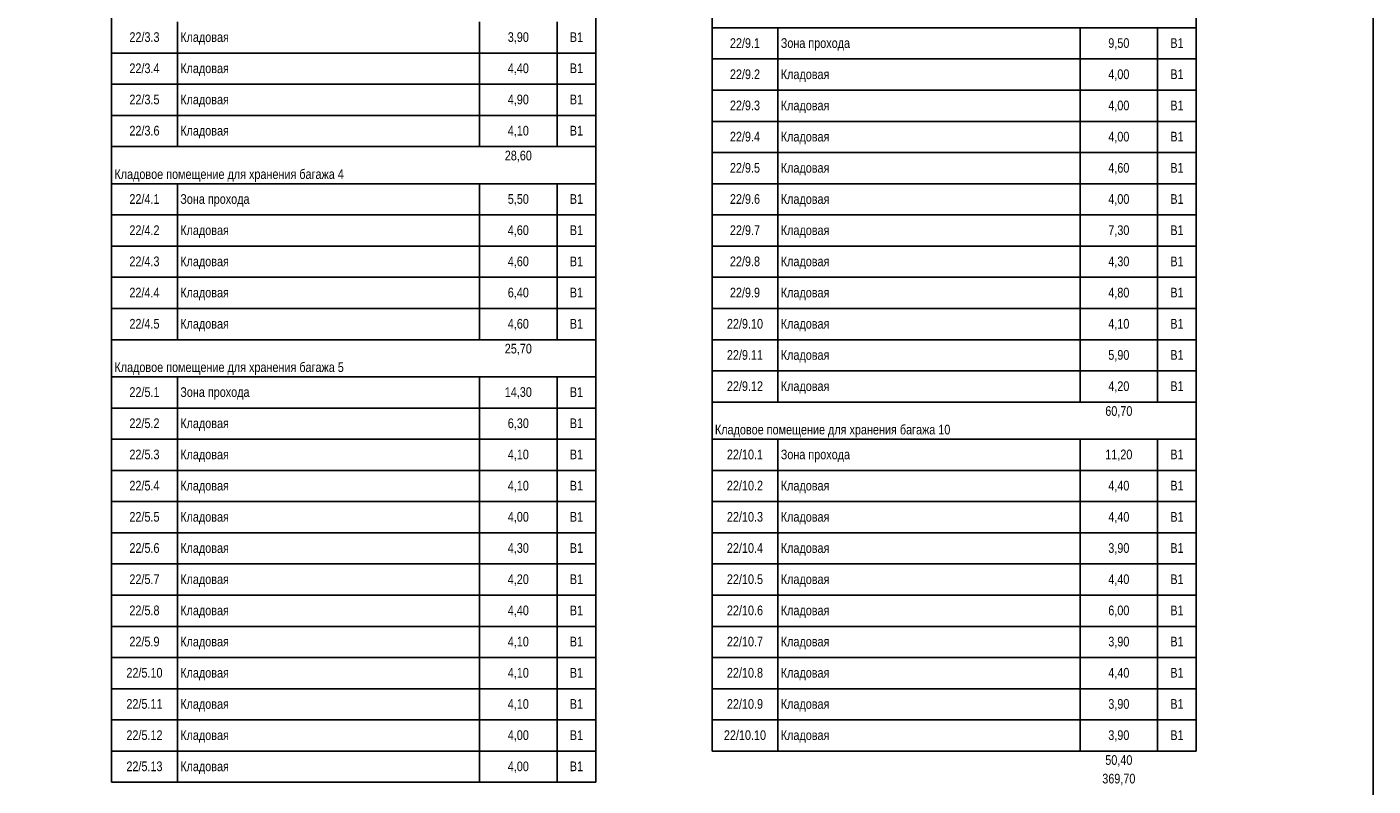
# Model space of a CAD drawing. Header units: millimetres. Extents: x -277772 to 277599, y -59564 to 282085.
# Tile 179 of 190: x 242853 to 277599, y 29787 to 49382. Entities that reach past the tile are written whole.
import ezdxf

# ---------------------------------------------------------------- set-up
doc = ezdxf.new("R2010")
doc.units = ezdxf.units.MM
doc.layers.add('UNPLOTTED', color=2, linetype='Continuous', plot=False)
doc.styles.add('Arial', font='arial.ttf', dxfattribs={"width": 0.8, "height": 350})

# ---------------------------------------------------------------- blocks, each defined once
blk = doc.blocks.new('A$C5a34e52e')
for p, q in [((473.29, 520.82), (473.29, 184.25)), ((598.29, 520.82), (598.29, 184.25)), ((628.29, 520.82), (628.29, 184.25)), ((753.29, 520.82), (753.29, 184.25)), ((473.29, 361.35), (473.29, 353.3)), ((490.29, 361.35), (490.29, 353.3)), ((568.29, 361.35), (568.29, 353.3)), ((588.29, 361.35), (588.29, 353.3)), ((598.29, 361.35), (598.29, 353.3)), ((598.29, 361.35), (598.29, 353.3)), ((645.29, 359.82), (628.29, 359.82)), ((628.29, 359.82), (628.29, 351.77)), ((723.29, 359.82), (645.29, 359.82)), ((645.29, 359.82), (645.29, 351.77)), ((743.29, 359.82), (723.29, 359.82)), ((723.29, 359.82), (723.29, 351.77)), ((753.29, 359.82), (743.29, 359.82)), ((743.29, 359.82), (743.29, 351.77)), ((753.29, 359.82), (753.29, 359.82)), ((753.29, 359.82), (753.29, 351.77)), ((753.29, 359.82), (753.29, 351.77)), ((490.29, 353.3), (473.29, 353.3)), ((473.29, 353.3), (473.29, 345.25)), ((568.29, 353.3), (490.29, 353.3)), ((490.29, 353.3), (490.29, 345.25)), ((588.29, 353.3), (568.29, 353.3)), ((568.29, 353.3), (568.29, 345.25)), ((598.29, 353.3), (588.29, 353.3)), ((588.29, 353.3), (588.29, 345.25)), ((598.29, 353.3), (598.29, 353.3)), ((598.29, 353.3), (598.29, 345.25)), ((598.29, 353.3), (598.29, 345.25)), ((645.29, 351.77), (628.29, 351.77)), ((628.29, 351.77), (628.29, 343.72)), ((723.29, 351.77), (645.29, 351.77)), ((645.29, 351.77), (645.29, 343.72)), ((743.29, 351.77), (723.29, 351.77)), ((723.29, 351.77), (723.29, 343.72)), ((753.29, 351.77), (743.29, 351.77)), ((743.29, 351.77), (743.29, 343.72)), ((753.29, 351.77), (753.29, 351.77)), ((753.29, 351.77), (753.29, 343.72)), ((753.29, 351.77), (753.29, 343.72)), ((490.29, 345.25), (473.29, 345.25)), ((473.29, 345.25), (473.29, 337.2)), ((568.29, 345.25), (490.29, 345.25)), ((490.29, 345.25), (490.29, 337.2)), ((588.29, 345.25), (568.29, 345.25)), ((568.29, 345.25), (568.29, 337.2)), ((598.29, 345.25), (588.29, 345.25)), ((588.29, 345.25), (588.29, 337.2)), ((598.29, 345.25), (598.29, 345.25)), ((598.29, 345.25), (598.29, 337.2)), ((598.29, 345.25), (598.29, 337.2)), ((645.29, 343.72), (628.29, 343.72)), ((628.29, 343.72), (628.29, 335.67)), ((723.29, 343.72), (645.29, 343.72)), ((645.29, 343.72), (645.29, 335.67)), ((743.29, 343.72), (723.29, 343.72)), ((723.29, 343.72), (723.29, 335.67)), ((753.29, 343.72), (743.29, 343.72)), ((743.29, 343.72), (743.29, 335.67)), ((753.29, 343.72), (753.29, 343.72)), ((753.29, 343.72), (753.29, 335.67)), ((753.29, 343.72), (753.29, 335.67)), ((490.29, 337.2), (473.29, 337.2)), ((473.29, 337.2), (473.29, 329.15)), ((568.29, 337.2), (490.29, 337.2)), ((490.29, 337.2), (490.29, 329.15)), ((588.29, 337.2), (568.29, 337.2)), ((568.29, 337.2), (568.29, 329.15)), ((598.29, 337.2), (588.29, 337.2)), ((588.29, 337.2), (588.29, 329.15)), ((598.29, 337.2), (598.29, 337.2)), ((598.29, 337.2), (598.29, 329.15)), ((598.29, 337.2), (598.29, 329.15)), ((645.29, 335.67), (628.29, 335.67)), ((628.29, 335.67), (628.29, 327.62)), ((723.29, 335.67), (645.29, 335.67)), ((645.29, 335.67), (645.29, 327.62)), ((743.29, 335.67), (723.29, 335.67)), ((723.29, 335.67), (723.29, 327.62)), ((753.29, 335.67), (743.29, 335.67)), ((743.29, 335.67), (743.29, 327.62)), ((753.29, 335.67), (753.29, 335.67)), ((753.29, 335.67), (753.29, 327.62)), ((753.29, 335.67), (753.29, 327.62)), ((490.29, 329.15), (473.29, 329.15)), ((568.29, 329.15), (490.29, 329.15)), ((588.29, 329.15), (568.29, 329.15)), ((598.29, 329.15), (588.29, 329.15)), ((598.29, 329.15), (598.29, 329.15)), ((645.29, 327.62), (628.29, 327.62)), ((628.29, 327.62), (628.29, 319.57)), ((723.29, 327.62), (645.29, 327.62)), ((645.29, 327.62), (645.29, 319.57)), ((743.29, 327.62), (723.29, 327.62)), ((723.29, 327.62), (723.29, 319.57)), ((753.29, 327.62), (743.29, 327.62)), ((743.29, 327.62), (743.29, 319.57)), ((753.29, 327.62), (753.29, 327.62)), ((753.29, 327.62), (753.29, 319.57)), ((753.29, 327.62), (753.29, 319.57)), ((490.29, 319.57), (473.29, 319.57)), ((473.29, 319.57), (473.29, 311.52)), ((568.29, 319.57), (490.29, 319.57)), ((490.29, 319.57), (490.29, 311.52)), ((588.29, 319.57), (568.29, 319.57)), ((568.29, 319.57), (568.29, 311.52)), ((598.29, 319.57), (588.29, 319.57)), ((588.29, 319.57), (588.29, 311.52)), ((598.29, 319.57), (598.29, 319.57)), ((598.29, 319.57), (598.29, 311.52)), ((598.29, 319.57), (598.29, 311.52)), ((645.29, 319.57), (628.29, 319.57)), ((628.29, 319.57), (628.29, 311.52)), ((723.29, 319.57), (645.29, 319.57)), ((645.29, 319.57), (645.29, 311.52)), ((743.29, 319.57), (723.29, 319.57)), ((723.29, 319.57), (723.29, 311.52)), ((753.29, 319.57), (743.29, 319.57)), ((743.29, 319.57), (743.29, 311.52)), ((753.29, 319.57), (753.29, 319.57)), ((753.29, 319.57), (753.29, 311.52)), ((753.29, 319.57), (753.29, 311.52)), ((490.29, 311.52), (473.29, 311.52)), ((473.29, 311.52), (473.29, 303.47)), ((568.29, 311.52), (490.29, 311.52)), ((490.29, 311.52), (490.29, 303.47)), ((588.29, 311.52), (568.29, 311.52)), ((568.29, 311.52), (568.29, 303.47)), ((598.29, 311.52), (588.29, 311.52)), ((588.29, 311.52), (588.29, 303.47)), ((598.29, 311.52), (598.29, 311.52)), ((598.29, 311.52), (598.29, 303.47)), ((598.29, 311.52), (598.29, 303.47)), ((645.29, 311.52), (628.29, 311.52)), ((628.29, 311.52), (628.29, 303.47)), ((723.29, 311.52), (645.29, 311.52)), ((645.29, 311.52), (645.29, 303.47)), ((743.29, 311.52), (723.29, 311.52)), ((723.29, 311.52), (723.29, 303.47)), ((753.29, 311.52), (743.29, 311.52)), ((743.29, 311.52), (743.29, 303.47)), ((753.29, 311.52), (753.29, 311.52)), ((753.29, 311.52), (753.29, 303.47)), ((753.29, 311.52), (753.29, 303.47)), ((490.29, 303.47), (473.29, 303.47)), ((473.29, 303.47), (473.29, 295.42)), ((568.29, 303.47), (490.29, 303.47)), ((490.29, 303.47), (490.29, 295.42)), ((588.29, 303.47), (568.29, 303.47)), ((568.29, 303.47), (568.29, 295.42)), ((598.29, 303.47), (588.29, 303.47)), ((588.29, 303.47), (588.29, 295.42)), ((598.29, 303.47), (598.29, 303.47)), ((598.29, 303.47), (598.29, 295.42)), ((598.29, 303.47), (598.29, 295.42)), ((645.29, 303.47), (628.29, 303.47)), ((628.29, 303.47), (628.29, 295.42)), ((723.29, 303.47), (645.29, 303.47)), ((645.29, 303.47), (645.29, 295.42)), ((743.29, 303.47), (723.29, 303.47)), ((723.29, 303.47), (723.29, 295.42)), ((753.29, 303.47), (743.29, 303.47)), ((743.29, 303.47), (743.29, 295.42)), ((753.29, 303.47), (753.29, 303.47)), ((753.29, 303.47), (753.29, 295.42)), ((753.29, 303.47), (753.29, 295.42)), ((490.29, 295.42), (473.29, 295.42)), ((473.29, 295.42), (473.29, 287.37)), ((568.29, 295.42), (490.29, 295.42)), ((490.29, 295.42), (490.29, 287.37)), ((588.29, 295.42), (568.29, 295.42)), ((568.29, 295.42), (568.29, 287.37)), ((598.29, 295.42), (588.29, 295.42)), ((588.29, 295.42), (588.29, 287.37)), ((598.29, 295.42), (598.29, 295.42)), ((598.29, 295.42), (598.29, 287.37)), ((598.29, 295.42), (598.29, 287.37)), ((645.29, 295.42), (628.29, 295.42)), ((628.29, 295.42), (628.29, 287.37)), ((723.29, 295.42), (645.29, 295.42)), ((645.29, 295.42), (645.29, 287.37)), ((743.29, 295.42), (723.29, 295.42)), ((723.29, 295.42), (723.29, 287.37)), ((753.29, 295.42), (743.29, 295.42)), ((743.29, 295.42), (743.29, 287.37)), ((753.29, 295.42), (753.29, 295.42)), ((753.29, 295.42), (753.29, 287.37)), ((753.29, 295.42), (753.29, 287.37)), ((490.29, 287.37), (473.29, 287.37)), ((473.29, 287.37), (473.29, 279.32)), ((568.29, 287.37), (490.29, 287.37)), ((490.29, 287.37), (490.29, 279.32)), ((588.29, 287.37), (568.29, 287.37)), ((568.29, 287.37), (568.29, 279.32)), ((598.29, 287.37), (588.29, 287.37)), ((588.29, 287.37), (588.29, 279.32)), ((598.29, 287.37), (598.29, 287.37)), ((598.29, 287.37), (598.29, 279.32)), ((598.29, 287.37), (598.29, 279.32)), ((645.29, 287.37), (628.29, 287.37)), ((628.29, 287.37), (628.29, 279.32)), ((723.29, 287.37), (645.29, 287.37)), ((645.29, 287.37), (645.29, 279.32)), ((743.29, 287.37), (723.29, 287.37)), ((723.29, 287.37), (723.29, 279.32)), ((753.29, 287.37), (743.29, 287.37)), ((743.29, 287.37), (743.29, 279.32)), ((753.29, 287.37), (753.29, 287.37)), ((753.29, 287.37), (753.29, 279.32)), ((753.29, 287.37), (753.29, 279.32)), ((490.29, 279.32), (473.29, 279.32)), ((568.29, 279.32), (490.29, 279.32)), ((588.29, 279.32), (568.29, 279.32)), ((598.29, 279.32), (588.29, 279.32)), ((598.29, 279.32), (598.29, 279.32)), ((645.29, 279.32), (628.29, 279.32)), ((628.29, 279.32), (628.29, 271.26)), ((723.29, 279.32), (645.29, 279.32)), ((645.29, 279.32), (645.29, 271.26)), ((743.29, 279.32), (723.29, 279.32)), ((723.29, 279.32), (723.29, 271.26)), ((753.29, 279.32), (743.29, 279.32)), ((743.29, 279.32), (743.29, 271.26)), ((753.29, 279.32), (753.29, 279.32)), ((753.29, 279.32), (753.29, 271.26)), ((753.29, 279.32), (753.29, 271.26)), ((645.29, 271.26), (628.29, 271.26)), ((628.29, 271.26), (628.29, 263.21)), ((723.29, 271.26), (645.29, 271.26)), ((645.29, 271.26), (645.29, 263.21)), ((743.29, 271.26), (723.29, 271.26)), ((723.29, 271.26), (723.29, 263.21)), ((753.29, 271.26), (743.29, 271.26)), ((743.29, 271.26), (743.29, 263.21)), ((753.29, 271.26), (753.29, 271.26)), ((753.29, 271.26), (753.29, 263.21)), ((753.29, 271.26), (753.29, 263.21)), ((490.29, 269.73), (473.29, 269.73)), ((473.29, 269.73), (473.29, 261.68)), ((568.29, 269.73), (490.29, 269.73)), ((490.29, 269.73), (490.29, 261.68)), ((588.29, 269.73), (568.29, 269.73)), ((568.29, 269.73), (568.29, 261.68)), ((598.29, 269.73), (588.29, 269.73)), ((588.29, 269.73), (588.29, 261.68)), ((598.29, 269.73), (598.29, 269.73)), ((598.29, 269.73), (598.29, 261.68)), ((598.29, 269.73), (598.29, 261.68)), ((490.29, 261.68), (473.29, 261.68)), ((473.29, 261.68), (473.29, 253.63)), ((568.29, 261.68), (490.29, 261.68)), ((490.29, 261.68), (490.29, 253.63)), ((588.29, 261.68), (568.29, 261.68)), ((568.29, 261.68), (568.29, 253.63)), ((598.29, 261.68), (588.29, 261.68)), ((588.29, 261.68), (588.29, 253.63)), ((598.29, 261.68), (598.29, 261.68)), ((598.29, 261.68), (598.29, 253.63)), ((598.29, 261.68), (598.29, 253.63)), ((645.29, 263.21), (628.29, 263.21)), ((723.29, 263.21), (645.29, 263.21)), ((743.29, 263.21), (723.29, 263.21)), ((753.29, 263.21), (743.29, 263.21)), ((753.29, 263.21), (753.29, 263.21)), ((490.29, 253.63), (473.29, 253.63)), ((473.29, 253.63), (473.29, 245.58)), ((568.29, 253.63), (490.29, 253.63)), ((490.29, 253.63), (490.29, 245.58)), ((588.29, 253.63), (568.29, 253.63)), ((568.29, 253.63), (568.29, 245.58)), ((598.29, 253.63), (588.29, 253.63)), ((588.29, 253.63), (588.29, 245.58)), ((598.29, 253.63), (598.29, 253.63)), ((598.29, 253.63), (598.29, 245.58)), ((598.29, 253.63), (598.29, 245.58)), ((645.29, 253.63), (628.29, 253.63)), ((628.29, 253.63), (628.29, 245.58)), ((723.29, 253.63), (645.29, 253.63)), ((645.29, 253.63), (645.29, 245.58)), ((743.29, 253.63), (723.29, 253.63)), ((723.29, 253.63), (723.29, 245.58)), ((753.29, 253.63), (743.29, 253.63)), ((743.29, 253.63), (743.29, 245.58)), ((753.29, 253.63), (753.29, 253.63)), ((753.29, 253.63), (753.29, 245.58)), ((753.29, 253.63), (753.29, 245.58)), ((490.29, 245.58), (473.29, 245.58)), ((473.29, 245.58), (473.29, 237.53)), ((568.29, 245.58), (490.29, 245.58)), ((490.29, 245.58), (490.29, 237.53)), ((588.29, 245.58), (568.29, 245.58)), ((568.29, 245.58), (568.29, 237.53)), ((598.29, 245.58), (588.29, 245.58)), ((588.29, 245.58), (588.29, 237.53)), ((598.29, 245.58), (598.29, 245.58)), ((598.29, 245.58), (598.29, 237.53)), ((598.29, 245.58), (598.29, 237.53)), ((645.29, 245.58), (628.29, 245.58)), ((628.29, 245.58), (628.29, 237.53)), ((723.29, 245.58), (645.29, 245.58)), ((645.29, 245.58), (645.29, 237.53)), ((743.29, 245.58), (723.29, 245.58)), ((723.29, 245.58), (723.29, 237.53)), ((753.29, 245.58), (743.29, 245.58)), ((743.29, 245.58), (743.29, 237.53)), ((753.29, 245.58), (753.29, 245.58)), ((753.29, 245.58), (753.29, 237.53)), ((753.29, 245.58), (753.29, 237.53)), ((490.29, 237.53), (473.29, 237.53)), ((473.29, 237.53), (473.29, 229.48)), ((568.29, 237.53), (490.29, 237.53)), ((490.29, 237.53), (490.29, 229.48)), ((588.29, 237.53), (568.29, 237.53)), ((568.29, 237.53), (568.29, 229.48)), ((598.29, 237.53), (588.29, 237.53)), ((588.29, 237.53), (588.29, 229.48)), ((598.29, 237.53), (598.29, 237.53)), ((598.29, 237.53), (598.29, 229.48)), ((598.29, 237.53), (598.29, 229.48)), ((645.29, 237.53), (628.29, 237.53)), ((628.29, 237.53), (628.29, 229.48)), ((723.29, 237.53), (645.29, 237.53)), ((645.29, 237.53), (645.29, 229.48)), ((743.29, 237.53), (723.29, 237.53)), ((723.29, 237.53), (723.29, 229.48)), ((753.29, 237.53), (743.29, 237.53)), ((743.29, 237.53), (743.29, 229.48)), ((753.29, 237.53), (753.29, 237.53)), ((753.29, 237.53), (753.29, 229.48)), ((753.29, 237.53), (753.29, 229.48)), ((490.29, 229.48), (473.29, 229.48)), ((473.29, 229.48), (473.29, 221.43)), ((568.29, 229.48), (490.29, 229.48)), ((490.29, 229.48), (490.29, 221.43)), ((588.29, 229.48), (568.29, 229.48)), ((568.29, 229.48), (568.29, 221.43)), ((598.29, 229.48), (588.29, 229.48)), ((588.29, 229.48), (588.29, 221.43)), ((598.29, 229.48), (598.29, 229.48)), ((598.29, 229.48), (598.29, 221.43)), ((598.29, 229.48), (598.29, 221.43)), ((645.29, 229.48), (628.29, 229.48)), ((628.29, 229.48), (628.29, 221.43)), ((723.29, 229.48), (645.29, 229.48)), ((645.29, 229.48), (645.29, 221.43)), ((743.29, 229.48), (723.29, 229.48)), ((723.29, 229.48), (723.29, 221.43)), ((753.29, 229.48), (743.29, 229.48)), ((743.29, 229.48), (743.29, 221.43)), ((753.29, 229.48), (753.29, 229.48)), ((753.29, 229.48), (753.29, 221.43)), ((753.29, 229.48), (753.29, 221.43)), ((490.29, 221.43), (473.29, 221.43)), ((473.29, 221.43), (473.29, 213.38)), ((568.29, 221.43), (490.29, 221.43)), ((490.29, 221.43), (490.29, 213.38)), ((588.29, 221.43), (568.29, 221.43)), ((568.29, 221.43), (568.29, 213.38)), ((598.29, 221.43), (588.29, 221.43)), ((588.29, 221.43), (588.29, 213.38)), ((598.29, 221.43), (598.29, 221.43)), ((598.29, 221.43), (598.29, 213.38)), ((598.29, 221.43), (598.29, 213.38)), ((645.29, 221.43), (628.29, 221.43)), ((628.29, 221.43), (628.29, 213.38)), ((723.29, 221.43), (645.29, 221.43)), ((645.29, 221.43), (645.29, 213.38)), ((743.29, 221.43), (723.29, 221.43)), ((723.29, 221.43), (723.29, 213.38)), ((753.29, 221.43), (743.29, 221.43)), ((743.29, 221.43), (743.29, 213.38)), ((753.29, 221.43), (753.29, 221.43)), ((753.29, 221.43), (753.29, 213.38)), ((753.29, 221.43), (753.29, 213.38)), ((490.29, 213.38), (473.29, 213.38)), ((473.29, 213.38), (473.29, 205.33)), ((568.29, 213.38), (490.29, 213.38)), ((490.29, 213.38), (490.29, 205.33)), ((588.29, 213.38), (568.29, 213.38)), ((568.29, 213.38), (568.29, 205.33)), ((598.29, 213.38), (588.29, 213.38)), ((588.29, 213.38), (588.29, 205.33)), ((598.29, 213.38), (598.29, 213.38)), ((598.29, 213.38), (598.29, 205.33)), ((598.29, 213.38), (598.29, 205.33)), ((645.29, 213.38), (628.29, 213.38)), ((628.29, 213.38), (628.29, 205.33)), ((723.29, 213.38), (645.29, 213.38)), ((645.29, 213.38), (645.29, 205.33)), ((743.29, 213.38), (723.29, 213.38)), ((723.29, 213.38), (723.29, 205.33)), ((753.29, 213.38), (743.29, 213.38)), ((743.29, 213.38), (743.29, 205.33)), ((753.29, 213.38), (753.29, 213.38)), ((753.29, 213.38), (753.29, 205.33)), ((753.29, 213.38), (753.29, 205.33)), ((490.29, 205.33), (473.29, 205.33)), ((473.29, 205.33), (473.29, 197.28)), ((568.29, 205.33), (490.29, 205.33)), ((490.29, 205.33), (490.29, 197.28)), ((588.29, 205.33), (568.29, 205.33)), ((568.29, 205.33), (568.29, 197.28)), ((598.29, 205.33), (588.29, 205.33)), ((588.29, 205.33), (588.29, 197.28)), ((598.29, 205.33), (598.29, 205.33)), ((598.29, 205.33), (598.29, 197.28)), ((598.29, 205.33), (598.29, 197.28)), ((645.29, 205.33), (628.29, 205.33)), ((628.29, 205.33), (628.29, 197.28)), ((723.29, 205.33), (645.29, 205.33)), ((645.29, 205.33), (645.29, 197.28)), ((743.29, 205.33), (723.29, 205.33)), ((723.29, 205.33), (723.29, 197.28)), ((753.29, 205.33), (743.29, 205.33)), ((743.29, 205.33), (743.29, 197.28)), ((753.29, 205.33), (753.29, 205.33)), ((753.29, 205.33), (753.29, 197.28)), ((753.29, 205.33), (753.29, 197.28)), ((490.29, 197.28), (473.29, 197.28)), ((473.29, 197.28), (473.29, 189.23)), ((568.29, 197.28), (490.29, 197.28)), ((490.29, 197.28), (490.29, 189.23)), ((588.29, 197.28), (568.29, 197.28)), ((568.29, 197.28), (568.29, 189.23)), ((598.29, 197.28), (588.29, 197.28)), ((588.29, 197.28), (588.29, 189.23)), ((598.29, 197.28), (598.29, 197.28)), ((598.29, 197.28), (598.29, 189.23)), ((598.29, 197.28), (598.29, 189.23)), ((645.29, 197.28), (628.29, 197.28)), ((628.29, 197.28), (628.29, 189.23)), ((723.29, 197.28), (645.29, 197.28)), ((645.29, 197.28), (645.29, 189.23)), ((743.29, 197.28), (723.29, 197.28)), ((723.29, 197.28), (723.29, 189.23)), ((753.29, 197.28), (743.29, 197.28)), ((743.29, 197.28), (743.29, 189.23)), ((753.29, 197.28), (753.29, 197.28)), ((753.29, 197.28), (753.29, 189.23)), ((753.29, 197.28), (753.29, 189.23)), ((490.29, 189.23), (473.29, 189.23)), ((473.29, 189.23), (473.29, 181.18)), ((568.29, 189.23), (490.29, 189.23)), ((490.29, 189.23), (490.29, 181.18)), ((588.29, 189.23), (568.29, 189.23)), ((568.29, 189.23), (568.29, 181.18)), ((598.29, 189.23), (588.29, 189.23)), ((588.29, 189.23), (588.29, 181.18)), ((598.29, 189.23), (598.29, 189.23)), ((598.29, 189.23), (598.29, 181.18)), ((598.29, 189.23), (598.29, 181.18)), ((645.29, 189.23), (628.29, 189.23)), ((628.29, 189.23), (628.29, 181.18)), ((723.29, 189.23), (645.29, 189.23)), ((645.29, 189.23), (645.29, 181.18)), ((743.29, 189.23), (723.29, 189.23)), ((723.29, 189.23), (723.29, 181.18)), ((753.29, 189.23), (743.29, 189.23)), ((743.29, 189.23), (743.29, 181.18)), ((753.29, 189.23), (753.29, 189.23)), ((753.29, 189.23), (753.29, 181.18)), ((753.29, 189.23), (753.29, 181.18)), ((490.29, 181.18), (473.29, 181.18)), ((473.29, 181.18), (473.29, 173.13)), ((568.29, 181.18), (490.29, 181.18)), ((490.29, 181.18), (490.29, 173.13)), ((588.29, 181.18), (568.29, 181.18)), ((568.29, 181.18), (568.29, 173.13)), ((598.29, 181.18), (588.29, 181.18)), ((588.29, 181.18), (588.29, 173.13)), ((598.29, 181.18), (598.29, 181.18)), ((598.29, 181.18), (598.29, 173.13)), ((598.29, 181.18), (598.29, 173.13)), ((645.29, 181.18), (628.29, 181.18)), ((628.29, 181.18), (628.29, 173.13)), ((723.29, 181.18), (645.29, 181.18)), ((645.29, 181.18), (645.29, 173.13)), ((743.29, 181.18), (723.29, 181.18)), ((723.29, 181.18), (723.29, 173.13)), ((753.29, 181.18), (743.29, 181.18)), ((743.29, 181.18), (743.29, 173.13)), ((753.29, 181.18), (753.29, 181.18)), ((753.29, 181.18), (753.29, 173.13)), ((753.29, 181.18), (753.29, 173.13)), ((490.29, 173.13), (473.29, 173.13)), ((473.29, 173.13), (473.29, 165.08)), ((568.29, 173.13), (490.29, 173.13)), ((490.29, 173.13), (490.29, 165.08)), ((588.29, 173.13), (568.29, 173.13)), ((568.29, 173.13), (568.29, 165.08)), ((598.29, 173.13), (588.29, 173.13)), ((588.29, 173.13), (588.29, 165.08)), ((598.29, 173.13), (598.29, 173.13)), ((598.29, 173.13), (598.29, 165.08)), ((598.29, 173.13), (598.29, 165.08)), ((645.29, 173.13), (628.29, 173.13)), ((723.29, 173.13), (645.29, 173.13)), ((743.29, 173.13), (723.29, 173.13)), ((753.29, 173.13), (743.29, 173.13)), ((753.29, 173.13), (753.29, 173.13)), ((490.29, 165.08), (473.29, 165.08)), ((568.29, 165.08), (490.29, 165.08)), ((588.29, 165.08), (568.29, 165.08)), ((598.29, 165.08), (588.29, 165.08)), ((598.29, 165.08), (598.29, 165.08))]:
    blk.add_line(p, q)
at = {"char_height": 2.5, "line_spacing_factor": 0.941778, "style": 'Arial'}
for s, insert, width, attachment_point in [('22/3.3', (481.79, 358.67), 11.6309, 2), ('Кладовая', (491.04, 358.67), 18.7012, 1), ('3,90', (578.29, 358.67), 8.1416, 2), ('В1', (593.29, 358.67), 5.1115, 2), ('22/9.1', (636.79, 357.13), 11.6309, 2), ('Зона прохода', (646.04, 357.13), 26.6898, 1), ('9,50', (733.29, 357.13), 8.1416, 2), ('В1', (748.29, 357.13), 5.1115, 2), ('22/3.4', (481.79, 350.62), 11.6309, 2), ('Кладовая', (491.04, 350.62), 18.7012, 1), ('4,40', (578.29, 350.62), 8.1416, 2), ('В1', (593.29, 350.62), 5.1115, 2), ('22/9.2', (636.79, 349.08), 11.6309, 2), ('Кладовая', (646.04, 349.08), 18.7012, 1), ('4,00', (733.29, 349.08), 8.1416, 2), ('В1', (748.29, 349.08), 5.1115, 2), ('22/3.5', (481.79, 342.57), 11.6309, 2), ('Кладовая', (491.04, 342.57), 18.7012, 1), ('4,90', (578.29, 342.57), 8.1416, 2), ('В1', (593.29, 342.57), 5.1115, 2), ('22/9.3', (636.79, 341.03), 11.6309, 2), ('Кладовая', (646.04, 341.03), 18.7012, 1), ('4,00', (733.29, 341.03), 8.1416, 2), ('В1', (748.29, 341.03), 5.1115, 2), ('22/3.6', (481.79, 334.52), 11.6309, 2), ('Кладовая', (491.04, 334.52), 18.7012, 1), ('4,10', (578.29, 334.52), 8.1416, 2), ('В1', (593.29, 334.52), 5.1115, 2), ('22/9.4', (636.79, 332.98), 11.6309, 2), ('Кладовая', (646.04, 332.98), 18.7012, 1), ('4,00', (733.29, 332.98), 8.1416, 2), ('В1', (748.29, 332.98), 5.1115, 2), ('28,60', (578.29, 328.1), 10.4678, 2), ('Кладовое помещение для хранения багажа 4', (474.04, 323.3), 88.4252, 1), ('22/9.5', (636.79, 324.93), 11.6309, 2), ('Кладовая', (646.04, 324.93), 18.7012, 1), ('4,60', (733.29, 324.93), 8.1416, 2), ('В1', (748.29, 324.93), 5.1115, 2), ('22/4.1', (481.79, 316.88), 11.6309, 2), ('Зона прохода', (491.04, 316.88), 26.6898, 1), ('5,50', (578.29, 316.88), 8.1416, 2), ('В1', (593.29, 316.88), 5.1115, 2), ('22/9.6', (636.79, 316.88), 11.6309, 2), ('Кладовая', (646.04, 316.88), 18.7012, 1), ('4,00', (733.29, 316.88), 8.1416, 2), ('В1', (748.29, 316.88), 5.1115, 2), ('22/4.2', (481.79, 308.83), 11.6309, 2), ('Кладовая', (491.04, 308.83), 18.7012, 1), ('4,60', (578.29, 308.83), 8.1416, 2), ('В1', (593.29, 308.83), 5.1115, 2), ('22/9.7', (636.79, 308.83), 11.6309, 2), ('Кладовая', (646.04, 308.83), 18.7012, 1), ('7,30', (733.29, 308.83), 8.1416, 2), ('В1', (748.29, 308.83), 5.1115, 2), ('22/4.3', (481.79, 300.78), 11.6309, 2), ('Кладовая', (491.04, 300.78), 18.7012, 1), ('4,60', (578.29, 300.78), 8.1416, 2), ('В1', (593.29, 300.78), 5.1115, 2), ('22/9.8', (636.79, 300.78), 11.6309, 2), ('Кладовая', (646.04, 300.78), 18.7012, 1), ('4,30', (733.29, 300.78), 8.1416, 2), ('В1', (748.29, 300.78), 5.1115, 2), ('22/4.4', (481.79, 292.73), 11.6309, 2), ('Кладовая', (491.04, 292.73), 18.7012, 1), ('6,40', (578.29, 292.73), 8.1416, 2), ('В1', (593.29, 292.73), 5.1115, 2), ('22/9.9', (636.79, 292.73), 11.6309, 2), ('Кладовая', (646.04, 292.73), 18.7012, 1), ('4,80', (733.29, 292.73), 8.1416, 2), ('В1', (748.29, 292.73), 5.1115, 2), ('22/4.5', (481.79, 284.68), 11.6309, 2), ('Кладовая', (491.04, 284.68), 18.7012, 1), ('4,60', (578.29, 284.68), 8.1416, 2), ('В1', (593.29, 284.68), 5.1115, 2), ('22/9.10', (636.79, 284.68), 13.957, 2), ('Кладовая', (646.04, 284.68), 18.7012, 1), ('4,10', (733.29, 284.68), 8.1416, 2), ('В1', (748.29, 284.68), 5.1115, 2), ('25,70', (578.29, 278.26), 10.4678, 2), ('22/9.11', (636.79, 276.63), 13.957, 2), ('Кладовая', (646.04, 276.63), 18.7012, 1), ('5,90', (733.29, 276.63), 8.1416, 2), ('В1', (748.29, 276.63), 5.1115, 2), ('Кладовое помещение для хранения багажа 5', (474.04, 273.47), 88.4252, 1), ('22/9.12', (636.79, 268.58), 13.957, 2), ('Кладовая', (646.04, 268.58), 18.7012, 1), ('4,20', (733.29, 268.58), 8.1416, 2), ('В1', (748.29, 268.58), 5.1115, 2), ('22/5.1', (481.79, 267.05), 11.6309, 2), ('Зона прохода', (491.04, 267.05), 26.6898, 1), ('14,30', (578.29, 267.05), 10.4678, 2), ('В1', (593.29, 267.05), 5.1115, 2), ('60,70', (733.29, 262.16), 10.4678, 2), ('22/5.2', (481.79, 259), 11.6309, 2), ('Кладовая', (491.04, 259), 18.7012, 1), ('6,30', (578.29, 259), 8.1416, 2), ('В1', (593.29, 259), 5.1115, 2), ('Кладовое помещение для хранения багажа 10', (629.04, 257.37), 90.7513, 1), ('22/5.3', (481.79, 250.95), 11.6309, 2), ('Кладовая', (491.04, 250.95), 18.7012, 1), ('4,10', (578.29, 250.95), 8.1416, 2), ('В1', (593.29, 250.95), 5.1115, 2), ('22/10.1', (636.79, 250.95), 13.957, 2), ('Зона прохода', (646.04, 250.95), 26.6898, 1), ('11,20', (733.29, 250.95), 10.4678, 2), ('В1', (748.29, 250.95), 5.1115, 2), ('22/5.4', (481.79, 242.9), 11.6309, 2), ('Кладовая', (491.04, 242.9), 18.7012, 1), ('4,10', (578.29, 242.9), 8.1416, 2), ('В1', (593.29, 242.9), 5.1115, 2), ('22/10.2', (636.79, 242.9), 13.957, 2), ('Кладовая', (646.04, 242.9), 18.7012, 1), ('4,40', (733.29, 242.9), 8.1416, 2), ('В1', (748.29, 242.9), 5.1115, 2), ('22/5.5', (481.79, 234.85), 11.6309, 2), ('Кладовая', (491.04, 234.85), 18.7012, 1), ('4,00', (578.29, 234.85), 8.1416, 2), ('В1', (593.29, 234.85), 5.1115, 2), ('22/10.3', (636.79, 234.85), 13.957, 2), ('Кладовая', (646.04, 234.85), 18.7012, 1), ('4,40', (733.29, 234.85), 8.1416, 2), ('В1', (748.29, 234.85), 5.1115, 2), ('22/5.6', (481.79, 226.8), 11.6309, 2), ('Кладовая', (491.04, 226.8), 18.7012, 1), ('4,30', (578.29, 226.8), 8.1416, 2), ('В1', (593.29, 226.8), 5.1115, 2), ('22/10.4', (636.79, 226.8), 13.957, 2), ('Кладовая', (646.04, 226.8), 18.7012, 1), ('3,90', (733.29, 226.8), 8.1416, 2), ('В1', (748.29, 226.8), 5.1115, 2), ('22/5.7', (481.79, 218.75), 11.6309, 2), ('22/10.5', (636.79, 218.75), 13.957, 2), ('Кладовая', (491.04, 218.75), 18.7012, 1), ('4,20', (578.29, 218.75), 8.1416, 2), ('В1', (593.29, 218.75), 5.1115, 2), ('Кладовая', (646.04, 218.75), 18.7012, 1), ('4,40', (733.29, 218.75), 8.1416, 2), ('В1', (748.29, 218.75), 5.1115, 2), ('22/5.8', (481.79, 210.7), 11.6309, 2), ('Кладовая', (491.04, 210.7), 18.7012, 1), ('4,40', (578.29, 210.7), 8.1416, 2), ('В1', (593.29, 210.7), 5.1115, 2), ('22/10.6', (636.79, 210.7), 13.957, 2), ('Кладовая', (646.04, 210.7), 18.7012, 1), ('6,00', (733.29, 210.7), 8.1416, 2), ('В1', (748.29, 210.7), 5.1115, 2), ('22/5.9', (481.79, 202.65), 11.6309, 2), ('Кладовая', (491.04, 202.65), 18.7012, 1), ('4,10', (578.29, 202.65), 8.1416, 2), ('В1', (593.29, 202.65), 5.1115, 2), ('22/10.7', (636.79, 202.65), 13.957, 2), ('Кладовая', (646.04, 202.65), 18.7012, 1), ('3,90', (733.29, 202.65), 8.1416, 2), ('В1', (748.29, 202.65), 5.1115, 2), ('22/5.10', (481.79, 194.6), 13.957, 2), ('Кладовая', (491.04, 194.6), 18.7012, 1), ('4,10', (578.29, 194.6), 8.1416, 2), ('В1', (593.29, 194.6), 5.1115, 2), ('22/10.8', (636.79, 194.6), 13.957, 2), ('Кладовая', (646.04, 194.6), 18.7012, 1), ('4,40', (733.29, 194.6), 8.1416, 2), ('В1', (748.29, 194.6), 5.1115, 2), ('22/5.11', (481.79, 186.55), 13.957, 2), ('Кладовая', (491.04, 186.55), 18.7012, 1), ('4,10', (578.29, 186.55), 8.1416, 2), ('В1', (593.29, 186.55), 5.1115, 2), ('22/10.9', (636.79, 186.55), 13.957, 2), ('Кладовая', (646.04, 186.55), 18.7012, 1), ('3,90', (733.29, 186.55), 8.1416, 2), ('В1', (748.29, 186.55), 5.1115, 2), ('22/5.12', (481.79, 178.5), 13.957, 2), ('Кладовая', (491.04, 178.5), 18.7012, 1), ('4,00', (578.29, 178.5), 8.1416, 2), ('В1', (593.29, 178.5), 5.1115, 2), ('22/10.10', (636.79, 178.5), 16.2832, 2), ('Кладовая', (646.04, 178.5), 18.7012, 1), ('3,90', (733.29, 178.5), 8.1416, 2), ('В1', (748.29, 178.5), 5.1115, 2), ('22/5.13', (481.79, 170.45), 13.957, 2), ('Кладовая', (491.04, 170.45), 18.7012, 1), ('4,00', (578.29, 170.45), 8.1416, 2), ('В1', (593.29, 170.45), 5.1115, 2), ('50,40', (733.29, 172.08), 10.4678, 2), ('369,70', (733.29, 167.28), 12.7939, 2)]:
    blk.add_mtext(s, dxfattribs=dict(at, insert=insert, width=width, attachment_point=attachment_point))
blk = doc.blocks.new('*U61')
at = {"color": 0}
blk.add_lwpolyline([(0, 584), (0, 0), (-816, 0), (-816, 584)], close=True, dxfattribs=at)

msp = doc.modelspace()

# ---------------------------------------------------------------- block references
at = {"xscale": 100, "yscale": 100, "zscale": 100}
msp.add_blockref('A$C5a34e52e', (197708, 13377), dxfattribs=at)
at = {"layer": 'UNPLOTTED', "xscale": 100, "yscale": 100, "zscale": 100}
msp.add_blockref('*U61', (277599, 9064), dxfattribs=at)

doc.saveas('drawing.dxf')
